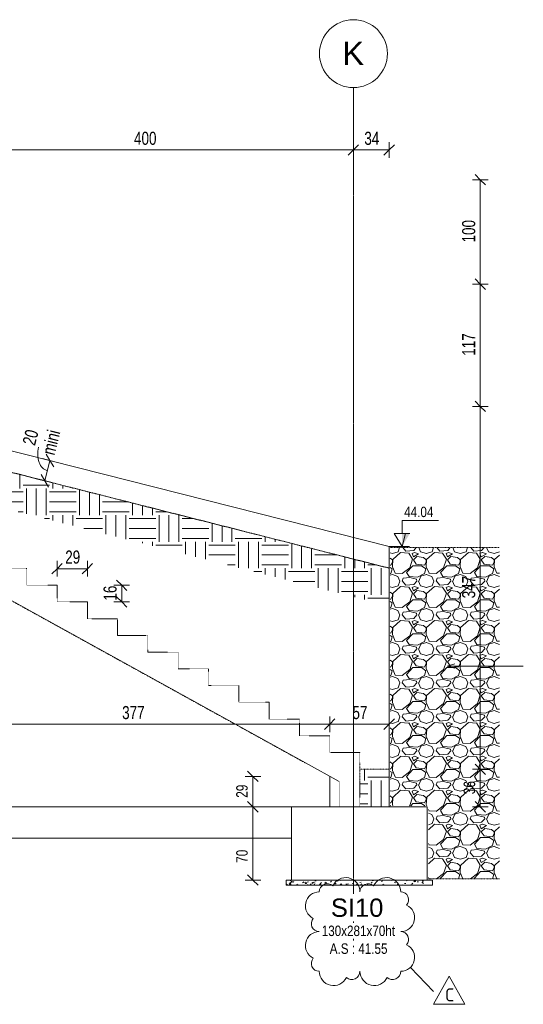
# Model space of a CAD drawing. Header units: millimetres. Extents: x 3690 to 285311, y -2348 to 78336.
# Tile 36 of 46: x 160475 to 165297, y 39661 to 49081. Entities that reach past the tile are written whole.
import ezdxf

# ---------------------------------------------------------------- set-up
doc = ezdxf.new("R2010")
doc.units = ezdxf.units.MM
for name, pattern in [('Ligne de quadrillage', [22.225, 12.7, -3.175, 3.175, -3.175]), ('Tiret 1_16_', [3.175, 1.5875, -1.5875]), ('tiret perso', [2.6, 1.3, -1.3])]:
    doc.linetypes.add(name, pattern=pattern)
for name, color, linetype, lineweight in [('A-ANNO-DIMS', 211, 'Continuous', 9), ('A-ANNO-DIMS-50', 211, 'Continuous', 9), ('A-DETL', 90, 'Continuous', 5), ('A-DETL-GENF', 92, 'Continuous', 5), ('A-DETL-THIN', 151, 'Continuous', 5), ('A-WALL', 113, 'Continuous', 9), ('G-ANNO-DIMS', 111, 'Continuous', 9), ('G-ANNO-REVC', 71, 'Continuous', 9), ('G-ANNO-REVC-IDEN', 71, 'Continuous', 9), ('G-ANNO-TEXT', 231, 'Continuous', 9), ('S-BEAM', 12, 'Continuous', 5), ('S-FNDN', 32, 'Continuous', 9), ('S-FNDN-IDEN', 2, 'Continuous', 9), ('S-GRID', 1, 'Continuous', 9), ('S-GRID-IDEN', 1, 'Continuous', 9), ('S-STRS', 31, 'Continuous', 5)]:
    doc.layers.add(name, color=color, linetype=linetype, lineweight=lineweight)
doc.styles.add('Arial Narrow_5', font='ARIALN.TTF', dxfattribs={"width": 0.9, "height": 125})
doc.styles.add('Arial Narrow_7', font='ARIALN.TTF', dxfattribs={"width": 0.9, "height": 110})
doc.styles.add('Arial_5', font='arial.ttf', dxfattribs={"height": 225})
doc.styles.add('Arial_6', font='arial.ttf', dxfattribs={"width": 0.8, "height": 100})
doc.styles.add('Arial_7', font='arial.ttf', dxfattribs={"height": 175})
doc.styles.add('ISOCPEUR_1', font='isocpeur.ttf', dxfattribs={"height": 125})
doc.dimstyles.new('AB6_1_50_-_GB_2', dxfattribs={"dimscale": 304.8, "dimtxt": 127.928872, "dimasz": 0.328084, "dimexe": 0.246063, "dimexo": 0.0625, "dimgap": 0.04101, "dimtad": 1, "dimdec": 0, "dimlfac": 0.1, "dimdsep": 46, "dimtxsty": 'Arial Narrow_5', "dimblk1": 'OBLIQUE', "dimblk2": 'OBLIQUE', "dimsah": 1, "dimcen": 0.09, "dimazin": 0, "dimtfac": 1, "dimtdec": 4, "dimtix": 1, "dimtmove": 1, "dimatfit": 3, "dimfxl": 0.246063, "dimfxlon": 1, "dimtvp": 1, "dimtolj": 1, "dimtzin": 0, "dimarcsym": 2})
doc.dimstyles.new('AB6_1_50_-_GB_3', dxfattribs={"dimscale": 304.8, "dimtxt": 127.928872, "dimasz": 0.328084, "dimexe": 0.246063, "dimexo": 0.0625, "dimgap": 0.04101, "dimtad": 1, "dimdec": 0, "dimlfac": 0.1, "dimdsep": 46, "dimtxsty": 'Arial Narrow_5', "dimblk1": 'OBLIQUE', "dimblk2": 'OBLIQUE', "dimsah": 1, "dimcen": 0.09, "dimazin": 0, "dimtfac": 1, "dimtdec": 4, "dimtix": 1, "dimtmove": 0, "dimatfit": 3, "dimfxl": 0.246063, "dimfxlon": 1, "dimtvp": 1, "dimtolj": 1, "dimtzin": 0, "dimarcsym": 2})
doc.dimstyles.new('AB6_1_50_-_GB_COUPES_1', dxfattribs={"dimscale": 304.8, "dimtxt": 112.577407, "dimasz": 0.328084, "dimexe": 0.246063, "dimexo": 0.0625, "dimgap": 0.057415, "dimtad": 1, "dimdec": 1, "dimlfac": 0.1, "dimrnd": 0.5, "dimdsep": 46, "dimtxsty": 'Arial Narrow_7', "dimblk1": 'OBLIQUE', "dimblk2": 'OBLIQUE', "dimsah": 1, "dimcen": 0.09, "dimazin": 0, "dimtfac": 1, "dimtdec": 4, "dimtix": 1, "dimtmove": 0, "dimatfit": 3, "dimfxl": 0.246063, "dimfxlon": 1, "dimtvp": 1, "dimtolj": 1, "dimtzin": 0, "dimarcsym": 2})
doc.dimstyles.new('AB6_1_50_-_GB_COUPES_2', dxfattribs={"dimscale": 304.8, "dimtxt": 112.577407, "dimasz": 0.328084, "dimexe": 0.246063, "dimexo": 0.0625, "dimgap": 0.057415, "dimtad": 1, "dimdec": 1, "dimlfac": 0.1, "dimrnd": 0.5, "dimdsep": 46, "dimtxsty": 'Arial Narrow_7', "dimblk1": 'OBLIQUE', "dimblk2": 'OBLIQUE', "dimsah": 1, "dimcen": 0.09, "dimazin": 0, "dimtfac": 1, "dimtdec": 4, "dimtix": 1, "dimtmove": 2, "dimatfit": 3, "dimfxl": 0.246063, "dimfxlon": 1, "dimtvp": 1, "dimtolj": 1, "dimtzin": 0, "dimarcsym": 2})
pattern_1 = [(0, (159491.38, 33958.4), (254, 254), [254, -254]), (0, (159491.38, 34053.65), (254, 254), [254, -254]), (0, (159491.38, 34148.9), (254, 254), [254, -254]), (90, (159523.13, 34180.65), (-254, 254), [254, -254]), (90, (159618.38, 34180.65), (-254, 254), [254, -254]), (90, (159713.63, 34180.65), (-254, 254), [254, -254])]

# ---------------------------------------------------------------- blocks, each defined once
blk = doc.blocks.new('Quadrillage - M_Extrémité de la ligne de quadrillage - Cercle-11575-109 variante')
at = {"layer": 'S-GRID-IDEN'}
blk.add_circle((20061.9, 48755.7), 325, dxfattribs=at)
blk = doc.blocks.new('DIMBLOCK362-109 variante')
at = {"layer": 'A-ANNO-DIMS-50', "lineweight": 18}
for p, q in [((164885.5, 47550), (164835.5, 47600)), ((164885.5, 47550), (164935.5, 47500)), ((164885.5, 46550), (164835.5, 46600)), ((164885.5, 46550), (164935.5, 46500))]:
    blk.add_line(p, q, dxfattribs=at)
at = {"layer": 'A-ANNO-DIMS-50'}
for p, q in [((164885.5, 47550), (164810.5, 47550)), ((164885.5, 47550), (164885.5, 46550)), ((164885.5, 47550), (164960.5, 47550)), ((164885.5, 46550), (164810.5, 46550)), ((164885.5, 46550), (164960.5, 46550))]:
    blk.add_line(p, q, dxfattribs=at)
at = {"layer": 'A-ANNO-DIMS-50', "color": 0, "insert": (164711.5, 46949.5), "char_height": 125, "width": 241.237, "attachment_point": 1, "rotation": 90, "line_spacing_factor": 0.974696, "style": 'Arial Narrow_5'}
blk.add_mtext('100', dxfattribs=at)
blk = doc.blocks.new('_Oblique')
at = {"color": 0, "linetype": 'ByBlock', "lineweight": -2}
blk.add_line((-0.5, -0.5), (0.5, 0.5), dxfattribs=at)
blk = doc.blocks.new('DIMBLOCK363-109 variante')
at = {"layer": 'A-ANNO-DIMS-50'}
for p, q in [((164885.5, 46550), (164810.5, 46550)), ((164885.5, 46550), (164885.5, 45381.3)), ((164885.5, 46550), (164960.5, 46550)), ((164885.5, 45381.3), (164810.5, 45381.3)), ((164885.5, 45381.3), (164960.5, 45381.3))]:
    blk.add_line(p, q, dxfattribs=at)
at = {"layer": 'A-ANNO-DIMS-50', "lineweight": 18}
for p, q in [((164885.5, 46550), (164835.5, 46600)), ((164885.5, 46550), (164935.5, 46500)), ((164885.5, 45381.3), (164835.5, 45431.3)), ((164885.5, 45381.3), (164935.5, 45331.3))]:
    blk.add_line(p, q, dxfattribs=at)
at = {"layer": 'A-ANNO-DIMS-50', "color": 0, "insert": (164711.5, 45865.1), "char_height": 125, "width": 241.237, "attachment_point": 1, "rotation": 90, "line_spacing_factor": 0.974696, "style": 'Arial Narrow_5'}
blk.add_mtext('117', dxfattribs=at)
blk = doc.blocks.new('DIMBLOCK364-109 variante')
at = {"layer": 'A-ANNO-DIMS-50', "lineweight": 18}
for p, q in [((164885.5, 45381.3), (164835.5, 45431.3)), ((164885.5, 45381.3), (164935.5, 45331.3)), ((164885.5, 41910), (164835.5, 41960)), ((164885.5, 41910), (164935.5, 41860))]:
    blk.add_line(p, q, dxfattribs=at)
at = {"layer": 'A-ANNO-DIMS-50'}
for p, q in [((164885.5, 45381.3), (164810.5, 45381.3)), ((164885.5, 45381.3), (164885.5, 41910)), ((164885.5, 45381.3), (164960.5, 45381.3)), ((164885.5, 41910), (164810.5, 41910)), ((164885.5, 41910), (164960.5, 41910))]:
    blk.add_line(p, q, dxfattribs=at)
at = {"layer": 'A-ANNO-DIMS-50', "color": 0, "insert": (164711.5, 43545.1), "char_height": 125, "width": 241.237, "attachment_point": 1, "rotation": 90, "line_spacing_factor": 0.974696, "style": 'Arial Narrow_5'}
blk.add_mtext('347', dxfattribs=at)
blk = doc.blocks.new('DIMBLOCK369-109 variante')
at = {"layer": 'A-ANNO-DIMS-50'}
for p, q in [((159670.6, 47834.4), (159670.6, 47909.4)), ((163670.6, 47834.4), (163670.6, 47909.4)), ((159670.6, 47834.4), (163670.6, 47834.4)), ((159670.6, 47834.4), (159670.6, 47759.4)), ((163670.6, 47834.4), (163670.6, 47759.4))]:
    blk.add_line(p, q, dxfattribs=at)
at = {"layer": 'A-ANNO-DIMS-50', "lineweight": 18}
for p, q in [((159670.6, 47834.4), (159720.6, 47884.4)), ((163670.6, 47834.4), (163720.6, 47884.4)), ((159670.6, 47834.4), (159620.6, 47784.4)), ((163670.6, 47834.4), (163620.6, 47784.4))]:
    blk.add_line(p, q, dxfattribs=at)
at = {"layer": 'A-ANNO-DIMS-50', "color": 0, "insert": (161570.1, 48008.5), "char_height": 125, "width": 241.237, "attachment_point": 1, "line_spacing_factor": 0.974696, "style": 'Arial Narrow_5'}
blk.add_mtext('400', dxfattribs=at)
blk = doc.blocks.new('DIMBLOCK370-109 variante')
at = {"layer": 'A-ANNO-DIMS-50'}
for p, q in [((163670.6, 47834.4), (163670.6, 47909.4)), ((164013.2, 47834.4), (164013.2, 47909.4)), ((163670.6, 47834.4), (164013.2, 47834.4)), ((163670.6, 47834.4), (163670.6, 47759.4)), ((164013.2, 47834.4), (164013.2, 47759.4))]:
    blk.add_line(p, q, dxfattribs=at)
at = {"layer": 'A-ANNO-DIMS-50', "lineweight": 18}
for p, q in [((163670.6, 47834.4), (163720.6, 47884.4)), ((164013.2, 47834.4), (164063.2, 47884.4)), ((163670.6, 47834.4), (163620.6, 47784.4)), ((164013.2, 47834.4), (163963.2, 47784.4))]:
    blk.add_line(p, q, dxfattribs=at)
at = {"layer": 'A-ANNO-DIMS-50', "color": 0, "insert": (163774.9, 48008.5), "char_height": 125, "width": 160.825, "attachment_point": 1, "line_spacing_factor": 0.974696, "style": 'Arial Narrow_5'}
blk.add_mtext('34', dxfattribs=at)
blk = doc.blocks.new('Cotes d_élévation - M_Cote d_élévation - Extérieur rempli-1422902-109 variante')
at = {"layer": 'G-ANNO-DIMS'}
blk.add_hatch(color=256, dxfattribs=at).paths.add_polyline_path([(23205.4, 45381.3), (23205.4, 45506.3), (23280.4, 45506.3)])
for p, q in [((23205.4, 45506.3), (23205.4, 45631.3)), ((23205.4, 45631.3), (23555.4, 45631.3)), ((23205.4, 45381.3), (23130.4, 45506.3)), ((23205.4, 45506.3), (23130.4, 45506.3)), ((23280.4, 45506.3), (23205.4, 45506.3)), ((23238.7, 45506.3), (23205.4, 45381.3)), ((23155.4, 45381.3), (23255.4, 45381.3))]:
    blk.add_line(p, q, dxfattribs=at)
blk = doc.blocks.new('DIMBLOCK377-109 variante')
at = {"layer": 'A-ANNO-DIMS-50'}
for p, q in [((159670.6, 42340.6), (159670.6, 42415.6)), ((163443.2, 42340.6), (163443.2, 42415.6)), ((159670.6, 42340.6), (163443.2, 42340.6)), ((159670.6, 42340.6), (159670.6, 42265.6)), ((163443.2, 42340.6), (163443.2, 42265.6))]:
    blk.add_line(p, q, dxfattribs=at)
at = {"layer": 'A-ANNO-DIMS-50', "lineweight": 18}
for p, q in [((159670.6, 42340.6), (159720.6, 42390.6)), ((163443.2, 42340.6), (163493.2, 42390.6)), ((159670.6, 42340.6), (159620.6, 42290.6)), ((163443.2, 42340.6), (163393.2, 42290.6))]:
    blk.add_line(p, q, dxfattribs=at)
at = {"layer": 'A-ANNO-DIMS-50', "color": 0, "insert": (161456.4, 42514.7), "char_height": 125, "width": 241.237, "attachment_point": 1, "line_spacing_factor": 0.974696, "style": 'Arial Narrow_5'}
blk.add_mtext('377', dxfattribs=at)
blk = doc.blocks.new('DIMBLOCK378-109 variante')
at = {"layer": 'A-ANNO-DIMS-50'}
for p, q in [((163443.2, 42340.6), (163443.2, 42415.6)), ((164013.2, 42340.6), (164013.2, 42415.6)), ((163443.2, 42340.6), (164013.2, 42340.6)), ((163443.2, 42340.6), (163443.2, 42265.6)), ((164013.2, 42340.6), (164013.2, 42265.6))]:
    blk.add_line(p, q, dxfattribs=at)
at = {"layer": 'A-ANNO-DIMS-50', "lineweight": 18}
for p, q in [((163443.2, 42340.6), (163493.2, 42390.6)), ((164013.2, 42340.6), (164063.2, 42390.6)), ((163443.2, 42340.6), (163393.2, 42290.6)), ((164013.2, 42340.6), (163963.2, 42290.6))]:
    blk.add_line(p, q, dxfattribs=at)
at = {"layer": 'A-ANNO-DIMS-50', "color": 0, "insert": (163661.2, 42514.7), "char_height": 125, "width": 160.825, "attachment_point": 1, "line_spacing_factor": 0.974696, "style": 'Arial Narrow_5'}
blk.add_mtext('57', dxfattribs=at)
blk = doc.blocks.new('DIMBLOCK380-109 variante')
at = {"layer": 'A-ANNO-DIMS-50'}
for p, q in [((160833.2, 43828), (160833.2, 43903)), ((161123.2, 43828), (161123.2, 43903)), ((160833.2, 43828), (161123.2, 43828)), ((160833.2, 43828), (160833.2, 43753)), ((161123.2, 43828), (161123.2, 43753))]:
    blk.add_line(p, q, dxfattribs=at)
at = {"layer": 'A-ANNO-DIMS-50', "lineweight": 18}
for p, q in [((160833.2, 43828), (160783.2, 43778)), ((160833.2, 43828), (160883.2, 43878)), ((161123.2, 43828), (161073.2, 43778)), ((161123.2, 43828), (161173.2, 43878))]:
    blk.add_line(p, q, dxfattribs=at)
at = {"layer": 'A-ANNO-DIMS-50', "color": 0, "insert": (160911.2, 44002), "char_height": 125, "width": 160.825, "attachment_point": 1, "line_spacing_factor": 0.974696, "style": 'Arial Narrow_5'}
blk.add_mtext('29', dxfattribs=at)
blk = doc.blocks.new('DIMBLOCK381-109 variante')
at = {"layer": 'A-ANNO-DIMS-50', "lineweight": 18}
for p, q in [((161452.1, 43670), (161402.1, 43720)), ((161452.1, 43670), (161502.1, 43620)), ((161452.1, 43510), (161402.1, 43560)), ((161452.1, 43510), (161502.1, 43460))]:
    blk.add_line(p, q, dxfattribs=at)
at = {"layer": 'A-ANNO-DIMS-50'}
for p, q in [((161452.1, 43670), (161377.1, 43670)), ((161452.1, 43670), (161452.1, 43510)), ((161452.1, 43670), (161527.1, 43670)), ((161452.1, 43510), (161377.1, 43510)), ((161452.1, 43510), (161527.1, 43510))]:
    blk.add_line(p, q, dxfattribs=at)
at = {"layer": 'A-ANNO-DIMS-50', "color": 0, "insert": (161278.1, 43523), "char_height": 125, "width": 160.825, "attachment_point": 1, "rotation": 90, "line_spacing_factor": 0.974696, "style": 'Arial Narrow_5'}
blk.add_mtext('16', dxfattribs=at)
blk = doc.blocks.new('DIMBLOCK382-109 variante')
at = {"layer": 'A-ANNO-DIMS-50'}
for p, q in [((160765.2, 44863), (160692.5, 44881.4)), ((160765.2, 44863), (160716.1, 44669.2)), ((160765.2, 44863), (160837.9, 44844.6)), ((160716.1, 44669.2), (160643.4, 44687.6)), ((160716.1, 44669.2), (160788.8, 44650.7))]:
    blk.add_line(p, q, dxfattribs=at)
at = {"layer": 'A-ANNO-DIMS-50', "lineweight": 18}
for p, q in [((160765.2, 44863), (160729, 44923.8)), ((160765.2, 44863), (160801.4, 44802.3)), ((160716.1, 44669.2), (160679.9, 44729.9)), ((160716.1, 44669.2), (160752.3, 44608.4))]:
    blk.add_line(p, q, dxfattribs=at)
at = {"layer": 'A-ANNO-DIMS-50'}
blk.add_ellipse((160789.1, 44957.2), major_axis=(48.4, 191.1), ratio=0.691923, start_param=1.570796, end_param=3.141593, dxfattribs=at)
at = {"layer": 'A-ANNO-DIMS-50', "color": 0, "char_height": 125, "attachment_point": 1, "rotation": 75.78073, "line_spacing_factor": 0.974696, "style": 'Arial Narrow_5'}
for s, insert, width in [('mini', (160686.4, 44938.2), 265.605), ('20', (160500.3, 45030.4), 160.825)]:
    blk.add_mtext(s, dxfattribs=dict(at, insert=insert, width=width))
blk = doc.blocks.new('DIMBLOCK387-109 variante')
at = {"layer": 'A-ANNO-DIMS-50'}
for p, q in [((162707.7, 41550), (162632.7, 41550)), ((162707.7, 40850), (162707.7, 41550)), ((162707.7, 41550), (162782.7, 41550)), ((162707.7, 40850), (162632.7, 40850)), ((162707.7, 40850), (162782.7, 40850))]:
    blk.add_line(p, q, dxfattribs=at)
at = {"layer": 'A-ANNO-DIMS-50', "lineweight": 18}
for p, q in [((162707.7, 41550), (162657.7, 41600)), ((162707.7, 41550), (162757.7, 41500)), ((162707.7, 40850), (162657.7, 40900)), ((162707.7, 40850), (162757.7, 40800))]:
    blk.add_line(p, q, dxfattribs=at)
at = {"layer": 'A-ANNO-DIMS-50', "color": 0, "insert": (162548.1, 41014.1), "char_height": 110, "width": 141.526, "attachment_point": 1, "rotation": 90, "line_spacing_factor": 0.974696, "style": 'Arial Narrow_7'}
blk.add_mtext('70', dxfattribs=at)
blk = doc.blocks.new('DIMBLOCK388-109 variante')
at = {"layer": 'A-ANNO-DIMS-50'}
for p, q in [((162707.7, 41841.6), (162632.7, 41841.6)), ((162707.7, 41550), (162707.7, 41841.6)), ((162707.7, 41841.6), (162782.7, 41841.6)), ((162707.7, 41550), (162632.7, 41550)), ((162707.7, 41550), (162782.7, 41550))]:
    blk.add_line(p, q, dxfattribs=at)
at = {"layer": 'A-ANNO-DIMS-50', "lineweight": 18}
for p, q in [((162707.7, 41841.6), (162657.7, 41891.6)), ((162707.7, 41841.6), (162757.7, 41791.6)), ((162707.7, 41550), (162657.7, 41600)), ((162707.7, 41550), (162757.7, 41500))]:
    blk.add_line(p, q, dxfattribs=at)
at = {"layer": 'A-ANNO-DIMS-50', "color": 0, "insert": (162548.1, 41636.8), "char_height": 110, "width": 141.526, "attachment_point": 1, "rotation": 90, "line_spacing_factor": 0.974696, "style": 'Arial Narrow_7'}
blk.add_mtext('29', dxfattribs=at)
blk = doc.blocks.new('DIMBLOCK389-109 variante')
at = {"layer": 'A-ANNO-DIMS-50', "lineweight": 18}
for p, q in [((164885.5, 41910), (164835.5, 41960)), ((164885.5, 41910), (164935.5, 41860)), ((164885.5, 41550), (164835.5, 41600)), ((164885.5, 41550), (164935.5, 41500))]:
    blk.add_line(p, q, dxfattribs=at)
at = {"layer": 'A-ANNO-DIMS-50'}
for p, q in [((164885.5, 41910), (164810.5, 41910)), ((164885.5, 41910), (164885.5, 41550)), ((164885.5, 41910), (164960.5, 41910)), ((164885.5, 41550), (164810.5, 41550)), ((164885.5, 41550), (164960.5, 41550))]:
    blk.add_line(p, q, dxfattribs=at)
at = {"layer": 'A-ANNO-DIMS-50', "color": 0, "insert": (164725.8, 41671), "char_height": 110, "width": 141.526, "attachment_point": 1, "rotation": 90, "line_spacing_factor": 0.974696, "style": 'Arial Narrow_7'}
blk.add_mtext('36', dxfattribs=at)
blk = doc.blocks.new('Family - ___-3267174-109 variante')
at = {"layer": 'G-ANNO-REVC'}
for centre, radius, start, end in [((18545.8, 40747.1), 136.5, 0, 154.79123), ((18935.8, 40747.1), 136.5, 0, 154.79123), ((23372.3, 40800), 140, 0, 154.79123), ((23772.3, 40800), 140, 0, 154.79123), ((18370.3, 40747.1), 78, 48.18969, 180), ((18760.3, 40747.1), 78, 48.18969, 180), ((23112.3, 40660), 140, 90, 244.79123), ((23192.3, 40800), 80, 48.18969, 180), ((23592.3, 40800), 80, 48.18969, 180), ((23912.3, 40720), 80, 318.18969, 90), ((27812.6, 40736.5), 78, 48.18969, 180), ((27988.1, 40736.5), 136.5, 0, 154.79123), ((28202.6, 40736.5), 78, 48.18969, 180), ((28378.1, 40736.5), 136.5, 0, 154.79123), ((18292.3, 40621.1), 126, 90, 244.79123), ((19072.3, 40675.1), 72, 318.18969, 90), ((27734.6, 40603.5), 133, 90, 244.79123), ((28514.6, 40660.5), 76, 318.18969, 90), ((19072.3, 40513.1), 126, 270, 64.79123), ((23912.3, 40540), 140, 270, 64.79123), ((28514.6, 40489.5), 133, 270, 64.79123), ((18292.3, 40459.1), 72, 138.18969, 270), ((23112.3, 40480), 80, 138.18969, 270), ((27734.6, 40432.5), 76, 138.18969, 270), ((18292.3, 40261.1), 126, 90, 244.79123), ((19072.3, 40315.1), 72, 318.18969, 90), ((23112.3, 40260), 140, 90, 244.79123), ((23912.3, 40320), 80, 318.18969, 90), ((27734.6, 40223.5), 133, 90, 244.79123), ((28514.6, 40280.5), 76, 318.18969, 90), ((19072.3, 40153.1), 126, 270, 64.79123), ((23912.3, 40140), 140, 270, 64.79123), ((28514.6, 40109.5), 133, 270, 64.79123), ((18292.3, 40099.1), 72, 138.18969, 270), ((23112.3, 40080), 80, 138.18969, 270), ((27734.6, 40052.5), 76, 138.18969, 270), ((18428.8, 40027.1), 136.5, 180, 334.79123), ((18604.3, 40027.1), 78, 228.18969, 0), ((18818.8, 40027.1), 136.5, 180, 334.79123), ((18994.3, 40027.1), 78, 228.18969, 0), ((23252.3, 40000), 140, 180, 334.79123), ((23432.3, 40000), 80, 228.18969, 0), ((23652.3, 40000), 140, 180, 334.79123), ((23832.3, 40000), 80, 228.18969, 0), ((27871.1, 39976.5), 136.5, 180, 334.79123), ((28046.6, 39976.5), 78, 228.18969, 0), ((28261.1, 39976.5), 136.5, 180, 334.79123), ((28436.6, 39976.5), 78, 228.18969, 0)]:
    blk.add_arc(centre, radius, start, end, dxfattribs=at)
blk = doc.blocks.new('M_Etiquette de révision - M_Etiquette de révision-2978296-109 variante')
at = {"layer": 'G-ANNO-REVC-IDEN'}
for p, q in [((19376.2, 39661), (19526.2, 39931.6)), ((19526.2, 39931.6), (19676.2, 39661)), ((19676.2, 39661), (19376.2, 39661))]:
    blk.add_line(p, q, dxfattribs=at)

msp = doc.modelspace()

# ---------------------------------------------------------------- hatches: boundary and pattern name
at = {"layer": 'A-DETL-GENF'}
h = msp.add_hatch(dxfattribs=at)
h.set_pattern_fill('FP_52', color=9, style=0, pattern_type=2)
h.set_pattern_definition(pattern_1)
h.paths.add_polyline_path([(164013.18, 43472.62), (164013.18, 43833.68), (154498.21, 46244.74), (154498.21, 46202.95), (154463.18, 46222.27), (154463.18, 46190.27), (154283.18, 46190.27), (154283.18, 46299.23), (154003.18, 46370.18), (153433.38, 46370.18), (153433.38, 46020.18), (153959.53, 46020.18)])
h = msp.add_hatch(dxfattribs=at)
h.set_pattern_fill('FP_51', color=9, style=0, pattern_type=2)
h.set_pattern_definition([(228.013, (159725.384, 34283.4), (-2599.98941, -2925.00984), [43.724, -4328.704]), (184.97, (159696.134, 34250.901), (3899.998583, 325.017967), [75.032, -7428.176]), (132.51, (159621.384, 34244.401), (3249.97174, -3575.025567), [52.906, -5237.71]), (267.274, (159494.634, 34163.151), (324.965065, 6500.00218), [68.327, -6764.406]), (292.834, (159491.384, 34094.901), (-1625.02353, 3899.990643), [67, -6633.046]), (357.274, (159517.384, 34033.151), (-6500.00218, 324.965065), [68.327, -6764.406]), (37.694, (159585.634, 34029.901), (-4225.013581, -3249.981511), [90.359, -8945.576]), (72.255, (159657.134, 34085.151), (2275.040384, 7149.986698), [85.309, -8445.554]), (121.43, (159683.134, 34166.401), (-2600.032596, 4224.98021), [68.559, -6787.324]), (175.236, (159647.384, 34224.9), (3574.99808, -325.022586), [78.27, -3835.248]), (222.397, (159569.384, 34231.401), (-3900.027101, -3574.969839), [101.221, -10020.847]), (138.814, (159816.384, 34159.9), (-2274.9972, 1950.00332), [34.548, -3420.249]), (171.469, (159790.384, 34182.651), (4224.996992, -650.017013), [65.727, -6506.991]), (225, (159725.38, 34192.4), (3e-14, -325.0004), [45.962, -413.657]), (203.199, (159702.634, 34231.4), (1624.99492, 650.01207), [24.751, -2450.375]), (291.801, (159679.884, 34221.65), (-324.9931, 975.00257), [35.003, -1715.175]), (30.964, (159692.884, 34189.15), (974.9974, 650.0042), [56.852, -1838.207]), (161.565, (159741.63, 34218.4), (649.9996, -325.0005), [41.11, -986.631]), (16.389, (159491.384, 34221.651), (3250.009097, 974.96952), [57.59, -5701.425]), (70.346, (159546.634, 34237.9), (-1300.01122, -3574.996292), [48.315, -4783.158]), (293.199, (159741.634, 34283.4), (-650.01207, 1624.99492), [49.502, -2425.624]), (343.61, (159761.134, 34237.901), (-3249.99208, 975.026242), [57.59, -5701.425]), (339.444, (159491.384, 34020.15), (-1625.0005, 649.99832), [55.536, -2721.265]), (294.775, (159543.384, 34000.65), (-1624.991074, 3575.003686), [46.533, -4606.759]), (66.801, (159744.884, 33958.4), (650.01207, 1624.99492), [49.502, -2425.624]), (17.354, (159764.384, 34003.901), (-4225.000216, -1299.997945), [54.48, -5393.513]), (69.444, (159585.634, 33958.4), (-649.99832, -1625.0005), [27.768, -2749.033]), (101.31, (159725.384, 33958.4), (-325.00186, 1299.99994), [16.572, -1640.609]), (165.964, (159722.134, 33974.65), (975.0014, -324.9958), [67, -1273.009]), (186.009, (159657.134, 33990.901), (3249.99973, 324.99991), [62.091, -6147.025]), (303.69, (159692.88, 34159.9), (-324.9989, 650.0003), [46.872, -1124.932]), (353.157, (159718.884, 34120.901), (5524.997455, -650.022255), [81.833, -8101.458]), (60.945, (159800.134, 34111.15), (-1300.01609, -2274.99125), [33.461, -3312.619]), (90, (159816.4, 34140.4), (-325, 325), [19.5, -305.5]), (120.256, (159650.634, 34000.65), (1299.982484, -2275.009625), [45.15, -4469.894]), (48.013, (159627.884, 34039.65), (2599.98941, 2925.00984), [87.448, -4284.979]), (0, (159686.4, 34104.65), (325, 325), [84.5, -240.5]), (325.305, (159770.884, 34104.65), (-3250.005718, 2274.991267), [51.387, -5087.314]), (254.055, (159813.134, 34075.4), (-324.99133, -1300.00268), [47.321, -2318.715]), (207.646, (159800.134, 34029.901), (-6174.99833, -3250.002177), [77.046, -7627.579]), (175.426, (159731.884, 33994.151), (-4224.999836, 325.005426), [81.51, -8069.449])])
h.paths.add_polyline_path([(164388.18, 40860), (165069.93, 40860), (165069.93, 44030), (164023.18, 44030), (164023.18, 41560), (164388.18, 41560)])
h = msp.add_hatch(dxfattribs=at)
h.set_pattern_fill('FP_52', color=253, style=0, pattern_type=2)
h.set_pattern_definition(pattern_1)
h.paths.add_polyline_path([(164013.18, 41550), (164013.18, 41910), (163733.18, 41910), (163733.18, 41550)])
h = msp.add_hatch(dxfattribs=at)
h.set_pattern_fill('FP_50', style=0, pattern_type=2)
h.set_pattern_definition([(50, (154097.29, 26811.22), (136.6383, -11.95415), [14.288, -157.163]), (355, (154097.29, 26811.22), (-26.4328, 143.293), [12.573, -124.587]), (100.451, (154108.67, 26810.22), (110.2073, 131.3379), [12.573, -133.137]), (46.184, (154097.29, 26849.31), (203.3086, -31.5323), [21.431, -235.744]), (96.636, (154114.23, 26846.69), (178.052, 185.5712), [18.214, -200.352]), (351.184, (154097.29, 26849.31), (178.0533, 185.5696), [17.145, -188.595]), (21, (154116.34, 26839.79), (113.7111, -76.6989), [14.287, -157.162]), (326, (154116.34, 26839.79), (46.3515, 138.1404), [12.573, -124.587]), (71.451, (154125.81, 26833.4), (160.0634, 61.4411), [12.573, -133.137]), (37.5, (154097.285, 26811.215), (2.31655, 63.41591), [12.573, -111.633, 12.573, -115.062, -126.206]), (37.5, (154097.285, 26811.215), (2.31655, 63.41591), [-251.841, 12.573, -113.633]), (7.5, (154097.285, 26811.215), (50.11464, 75.13506), [12.573, -60.198, 12.573, -108.776, -48.101]), (7.5, (154097.285, 26811.215), (50.11464, 75.13506), [-194.12, 12.573, -35.528]), (327.5, (154054.803, 26811.215), (101.69342, -4.29674), [12.573, -35.052, 12.573, -136.017, -197.167]), (327.5, (154054.803, 26811.215), (101.69342, -4.29674), [-196.215, 12.573, -184.594]), (317.5, (154035.75, 26811.215), (111.0972, 19.0699), [12.573, -49.34, 12.573, -86.106, -140.018]), (317.5, (154035.75, 26811.215), (111.0972, 19.0699), [-160.592, 12.573, -127.445])])
h.paths.add_polyline_path([(164428.18, 40800), (164428.18, 40850), (163028.18, 40850), (163028.18, 40800)])

# ---------------------------------------------------------------- linework, layer by layer
at = {"layer": 'A-DETL', "linetype": 'tiret perso'}
for p, q in [((164013.18, 43833.68), (154003.18, 46370.18)), ((165069.19, 44030), (164023.18, 44030)), ((163733.18, 41791.92), (163733.18, 41970)), ((163733.18, 41910), (164013.18, 41910)), ((164388.18, 40860), (165069.19, 40860))]:
    msp.add_line(p, q, dxfattribs=at)
at = {"layer": 'A-DETL-THIN'}
for p, q in [((163210.42, 41970), (163533.18, 41791.92)), ((163028.18, 40850), (163028.18, 40800)), ((164428.18, 40850), (163028.18, 40850)), ((163028.18, 40800), (164428.18, 40800)), ((164428.18, 40800), (164428.18, 40850))]:
    msp.add_line(p, q, dxfattribs=at)
at = {"layer": 'A-WALL'}
for p, q in [((164013.18, 44040), (158719.94, 45381.29)), ((164013.18, 41550), (164013.18, 44040)), ((159621.86, 43949.89), (163210.42, 41970)), ((163443.18, 41841.58), (163443.18, 41550)), ((164013.18, 41550), (163443.18, 41550))]:
    msp.add_line(p, q, dxfattribs=at)
at = {"layer": 'A-WALL', "color": 7, "linetype": 'Tiret 1_16_', "lineweight": 5}
for p, q in [((163533.18, 41550), (163533.18, 41791.92)), ((163733.18, 41791.92), (163733.18, 41550))]:
    msp.add_line(p, q, dxfattribs=at)
at = {"layer": 'G-ANNO-DIMS'}
for p, q in [((164013.18, 44040), (164208.35, 44040)), ((164208.35, 44040), (164136, 44040))]:
    msp.add_line(p, q, dxfattribs=at)
at = {"layer": 'G-ANNO-REVC-IDEN'}
msp.add_line((164215.75, 40013.88), (164437.99, 39783.93), dxfattribs=at)
at = {"layer": 'G-ANNO-TEXT', "color": 50}
for q in [(164642.98, 42917.26), (164642.98, 42877.07), (165297.22, 42897.17)]:
    msp.add_line((164567.98, 42897.17), q, dxfattribs=at)
at = {"layer": 'S-BEAM'}
for p, q in [((163078.18, 41550), (159751.77, 41550)), ((159751.77, 41550), (163078.18, 41550)), ((163078.18, 41550), (163078.18, 41250)), ((163078.18, 41250), (163078.18, 41550)), ((159751.77, 41250), (163078.18, 41250)), ((159751.77, 41250), (163078.18, 41250))]:
    msp.add_line(p, q, dxfattribs=at)
at = {"layer": 'S-FNDN', "lineweight": 5}
for p, q in [((164378.18, 41550), (163078.18, 41550)), ((163078.18, 41550), (163078.18, 40850)), ((164378.18, 40850), (164378.18, 41550)), ((163078.18, 40850), (164378.18, 40850))]:
    msp.add_line(p, q, dxfattribs=at)
at = {"layer": 'S-GRID', "linetype": 'Ligne de quadrillage'}
msp.add_line((163670.59, 40243.88), (163670.59, 48430.69), dxfattribs=at)
at = {"layer": 'S-STRS', "color": 7, "linetype": 'Tiret 1_16_'}
for p, q in [((160253.18, 43830), (160543.18, 43830)), ((160543.18, 43670), (160543.18, 43830)), ((160543.18, 43670), (160833.18, 43670)), ((160833.18, 43510), (160833.18, 43670)), ((160253.18, 43601.58), (160543.18, 43441.58)), ((160543.18, 43441.58), (160833.18, 43281.58)), ((160833.18, 43510), (161123.18, 43510)), ((161123.18, 43350), (161123.18, 43510)), ((161123.18, 43350), (161413.18, 43350)), ((161413.18, 43190), (161413.18, 43350)), ((160833.18, 43281.58), (161123.18, 43121.58)), ((161413.18, 43190), (161703.18, 43190)), ((161703.18, 43030), (161703.18, 43190)), ((161123.18, 43121.58), (161413.18, 42961.58)), ((161413.18, 42961.58), (161703.18, 42801.58)), ((161703.18, 43030), (161993.18, 43030)), ((161993.18, 42870), (161993.18, 43030)), ((161993.18, 42870), (162283.18, 42870)), ((162283.18, 42710), (162283.18, 42870)), ((161703.18, 42801.58), (161993.18, 42641.58)), ((162283.18, 42710), (162573.18, 42710)), ((162573.18, 42550), (162573.18, 42710)), ((161993.18, 42641.58), (162283.18, 42481.58)), ((162573.18, 42550), (162863.18, 42550)), ((162863.18, 42390), (162863.18, 42550)), ((162283.18, 42481.58), (162573.18, 42321.58)), ((162863.18, 42390), (163153.18, 42390)), ((163153.18, 42230), (163153.18, 42390)), ((162573.18, 42321.58), (162863.18, 42161.58)), ((163153.18, 42230), (163443.18, 42230)), ((163443.18, 42070), (163443.18, 42230)), ((162863.18, 42161.58), (163153.18, 42001.58)), ((163443.18, 42070), (163733.18, 42070)), ((163733.18, 41970), (163733.18, 42070)), ((163153.18, 42001.58), (163210.42, 41970))]:
    msp.add_line(p, q, dxfattribs=at)

# ---------------------------------------------------------------- block references
at = {"layer": 'G-ANNO-DIMS'}
msp.add_blockref('Cotes d_élévation - M_Cote d_élévation - Extérieur rempli-1422902-109 variante', (140930.65, -1341.29), dxfattribs=at)
at = {"layer": 'G-ANNO-REVC-IDEN'}
msp.add_blockref('M_Etiquette de révision - M_Etiquette de révision-2978296-109 variante', (145061.75, 0), dxfattribs=at)
at = {"layer": 'S-GRID-IDEN'}
msp.add_blockref('Quadrillage - M_Extrémité de la ligne de quadrillage - Cercle-11575-109 variante', (143608.69, 0), dxfattribs=at)

# ---------------------------------------------------------------- texts
at = {"layer": 'G-ANNO-REVC-IDEN', "insert": (164547.66, 39813.92), "char_height": 125, "width": 108.2278, "attachment_point": 1, "style": 'ISOCPEUR_1'}
msp.add_mtext('C', dxfattribs=at)

# ---------------------------------------------------------------- dimensions: what is measured, and where the dimension line sits
at = {"layer": 'A-ANNO-DIMS'}
for base, p1, p2, override, picture, middle in [((163670.59, 47834.42), (159670.59, 47909.42), (163670.59, 47909.42), {"dimpost": '<>', "dimfxl": 4000}, 'DIMBLOCK369-109 variante', (161670.59, 47910.74)), ((164013.18, 47834.42), (163670.59, 47909.42), (164013.18, 47759.42), {"dimpost": '<>', "dimfxl": 373.991557}, 'DIMBLOCK370-109 variante', (163841.89, 47910.74)), ((161123.18, 43827.99), (160833.18, 43752.99), (161123.18, 43752.99), {"dimpost": '<>', "dimfxl": 290}, 'DIMBLOCK380-109 variante', (160978.18, 43904.31)), ((163443.18, 42340.64), (159670.59, 42415.64), (163443.18, 42265.64), {"dimpost": '<>', "dimfxl": 3775.573449}, 'DIMBLOCK377-109 variante', (161556.89, 42416.96)), ((164013.18, 42340.64), (163443.18, 42265.64), (164013.18, 42415.64), {"dimpost": '<>', "dimfxl": 589.406481}, 'DIMBLOCK378-109 variante', (163728.18, 42416.7))]:
    dim = msp.add_linear_dim(base=base, p1=p1, p2=p2, dimstyle='AB6_1_50_-_GB_3', override=override, dxfattribs=at)
    dim.commit()
    dim.dimension.update_dxf_attribs({"geometry": picture, "text_midpoint": middle})
for base, p1, p2, dimstyle, override, picture, middle in [((164885.51, 46550), (164810.51, 47550), (164810.51, 46550), 'AB6_1_50_-_GB_3', {"dimpost": '<>', "dimfxl": 1000}, 'DIMBLOCK362-109 variante', (164809.18, 47050)), ((164885.51, 45381.29), (164810.51, 46550), (164810.51, 45381.29), 'AB6_1_50_-_GB_3', {"dimpost": '<>', "dimfxl": 1168.708377}, 'DIMBLOCK363-109 variante', (164810.25, 45965.65)), ((164885.51, 41910), (164810.51, 45381.29), (164810.51, 41910), 'AB6_1_50_-_GB_3', {"dimpost": '<>', "dimfxl": 3471.291623}, 'DIMBLOCK364-109 variante', (164809.18, 43645.65)), ((161452.12, 43510), (161377.12, 43670), (161377.12, 43510), 'AB6_1_50_-_GB_3', {"dimpost": '<>', "dimfxl": 160}, 'DIMBLOCK381-109 variante', (161375.8, 43590)), ((164885.51, 41550), (164810.51, 41910), (164810.51, 41550), 'AB6_1_50_-_GB_COUPES_1', {"dimpost": '<>', "dimfxl": 360}, 'DIMBLOCK389-109 variante', (164811.84, 41730)), ((162707.73, 41841.58), (162782.73, 41550), (162782.73, 41841.58), 'AB6_1_50_-_GB_COUPES_1', {"dimpost": '<>', "dimfxl": 291.579377}, 'DIMBLOCK388-109 variante', (162634.07, 41695.79))]:
    dim = msp.add_linear_dim(base=base, p1=p1, p2=p2, angle=90, dimstyle=dimstyle, override=override, dxfattribs=at)
    dim.commit()
    dim.dimension.update_dxf_attribs({"geometry": picture, "text_midpoint": middle})
dim = msp.add_linear_dim(base=(160716.09, 44669.15), p1=(160837.92, 44844.6), p2=(160788.79, 44650.73), angle=75.78073, text='<>\\Xmini', dimstyle='AB6_1_50_-_GB_2', override={"dimpost": '<>', "dimfxl": 200}, dxfattribs=at)
dim.commit()
dim.dimension.update_dxf_attribs({"geometry": 'DIMBLOCK382-109 variante', "text_midpoint": (160661.81, 44989.43), "dimtype": 160, "text_rotation": 75.78073})
dim = msp.add_linear_dim(base=(162707.73, 41550), p1=(162782.73, 40850), p2=(162782.73, 41550), angle=90, dimstyle='AB6_1_50_-_GB_COUPES_2', override={"dimpost": '<>', "dimfxl": 700}, dxfattribs=at)
dim.commit()
dim.dimension.update_dxf_attribs({"geometry": 'DIMBLOCK387-109 variante', "text_midpoint": (162621.4, 41084.89), "dimtype": 160, "text_rotation": 90})

# ---------------------------------------------------------------- next in the draw order: texts
at = {"layer": 'G-ANNO-DIMS', "insert": (164156.55, 44421.59), "char_height": 100, "width": 330.5503, "attachment_point": 1, "line_spacing_factor": 0.941778, "style": 'Arial_6', "bg_fill": 3, "box_fill_scale": 1.25, "bg_fill_color": 256, "bg_fill_true_color": 13158600, "bg_fill_transparency": 0}
msp.add_mtext('44.04', dxfattribs=at)
at = {"layer": 'S-FNDN-IDEN', "attachment_point": 1, "bg_fill": 3, "box_fill_scale": 1.25, "bg_fill_color": 256, "bg_fill_true_color": 13158600, "bg_fill_transparency": 0}
for s, insert, char_height, width, style in [('SI10', (163454.45, 40672.99), 175, 621.3078, 'Arial_7'), ('130x281x70ht', (163366.98, 40414.08), 100, 872.236, 'Arial_6'), ('A.S : 41.55', (163443.78, 40243.66), 100, 686.2445, 'Arial_6')]:
    msp.add_mtext(s, dxfattribs=dict(at, insert=insert, char_height=char_height, width=width, style=style))
at = {"layer": 'S-GRID-IDEN', "insert": (163563.03, 48871.97), "char_height": 225, "width": 256.54, "attachment_point": 1, "style": 'Arial_5', "bg_fill": 3, "box_fill_scale": 1.25, "bg_fill_color": 256, "bg_fill_true_color": 13158600, "bg_fill_transparency": 0}
msp.add_mtext('K', dxfattribs=at)

# ---------------------------------------------------------------- next in the draw order: block references
at = {"layer": 'G-ANNO-REVC'}
msp.add_blockref('Family - ___-3267174-109 variante', (135608.69, 0), dxfattribs=at)

doc.saveas('drawing.dxf')
